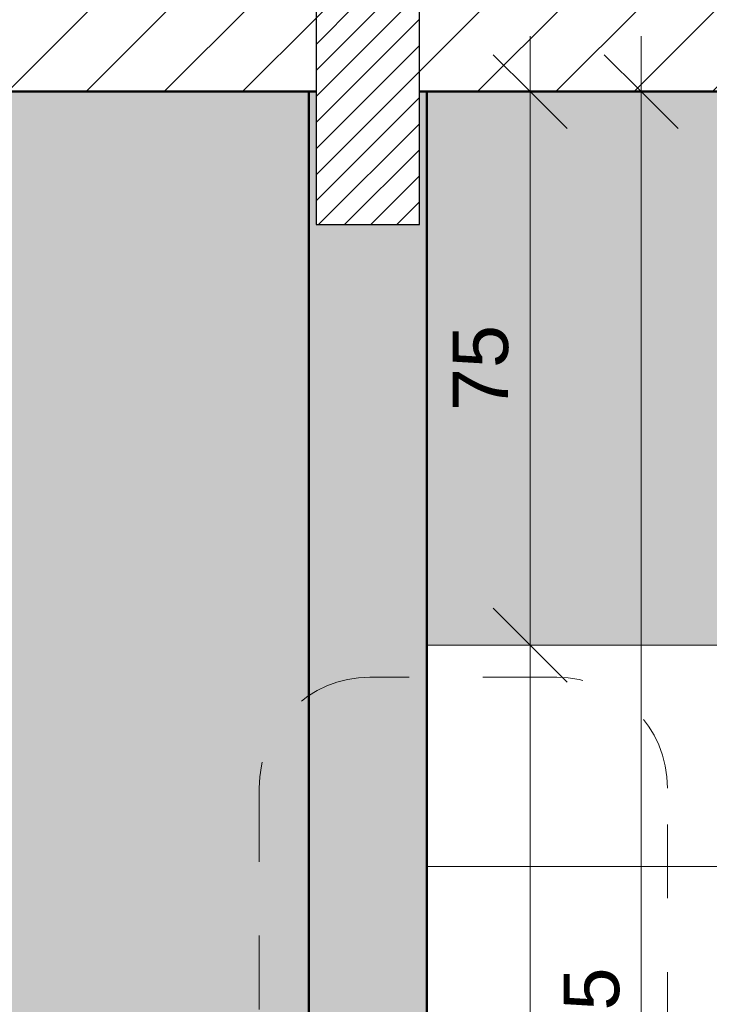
# Model space of a CAD drawing. Header units: metres. Extents: x 9.7 to 43.6, y -0.5 to 5.6.
# Tile 89 of 154: x 24.7 to 25.6, y 1.3 to 2.6. Entities that reach past the tile are written whole.
import ezdxf

# ---------------------------------------------------------------- set-up
doc = ezdxf.new("R2010")
doc.units = ezdxf.units.M
doc.linetypes.add('Traço', pattern=[0.00635, 0.003175, -0.003175])
for name, color, linetype, lineweight in [('A-ANNO-DIMS', 7, 'Continuous', 9), ('A-ANNO-DIMS-50', 7, 'Continuous', 9), ('A-ANNO-SYMB', 7, 'Continuous', 9), ('A-DETL-GENF', 7, 'Continuous', 5), ('A-FLOR', 7, 'Continuous', 5), ('A-FLOR-PATT', 7, 'Continuous', 5), ('A-WALL-PATT', 7, 'Continuous', 5), ('I-WALL', 7, 'Continuous', 5)]:
    doc.layers.add(name, color=color, linetype=linetype, lineweight=lineweight)
doc.layers.add('A-DETL', color=7, linetype='Continuous', lineweight=5, true_color=0x00a600)
doc.styles.add('Arial', font='arial.ttf', dxfattribs={"height": 0.075})
doc.dimstyles.new('Com_linha__ref__contínua__-_Cor_Vermelha_Arial_1_5mm_2', dxfattribs={"dimscale": 0.3048, "dimtxt": 0.076519, "dimasz": 0.328084, "dimexe": 0.246063, "dimexo": 0.246063, "dimgap": 0.024606, "dimtad": 1, "dimdec": 1, "dimlfac": 100, "dimrnd": 0.1, "dimdsep": 46, "dimtxsty": 'Arial', "dimblk1": 'OBLIQUE', "dimblk2": 'OBLIQUE', "dimsah": 1, "dimcen": 0.09, "dimdle": 0.246063, "dimazin": 0, "dimtfac": 1, "dimtdec": 4, "dimtix": 1, "dimtmove": 0, "dimatfit": 3, "dimfxl": 1, "dimtvp": 1, "dimtolj": 1, "dimtzin": 0, "dimarcsym": 2})

# ---------------------------------------------------------------- blocks, each defined once
blk = doc.blocks.new('DIMBLOCK35-B')
at = {"layer": 'A-ANNO-DIMS-50', "color": 242, "true_color": 0xbd2b2e, "transparency": 16777216}
for p, q in [((25.3767, 2.605), (25.3767, 1.78)), ((25.3767, 2.53), (25.3267, 2.58)), ((25.3767, 2.53), (25.3724, 2.53)), ((25.3767, 2.53), (25.4267, 2.48)), ((25.3767, 2.53), (25.4517, 2.53)), ((25.3767, 1.78), (25.3267, 1.83)), ((25.3767, 1.78), (25.3724, 1.78)), ((25.3767, 1.78), (25.4267, 1.73)), ((25.3767, 1.78), (25.4517, 1.78))]:
    blk.add_line(p, q, dxfattribs=at)
at = {"layer": 'A-ANNO-DIMS-50', "color": 0, "transparency": 16777216, "insert": (25.2718, 2.0973), "char_height": 0.075, "width": 0.138441, "attachment_point": 1, "rotation": 90, "line_spacing_factor": 0.941778, "style": 'Arial'}
blk.add_mtext('75', dxfattribs=at)
blk = doc.blocks.new('_Oblique')
at = {"color": 0, "linetype": 'ByBlock', "lineweight": -2}
blk.add_line((-0.5, -0.5), (0.5, 0.5), dxfattribs=at)
blk = doc.blocks.new('DIMBLOCK36-B')
at = {"layer": 'A-ANNO-DIMS-50', "color": 242, "true_color": 0xbd2b2e, "transparency": 16777216}
for p, q in [((25.3767, 1.78), (25.3267, 1.83)), ((25.3767, 1.78), (25.3724, 1.78)), ((25.3767, 1.78), (25.3767, -0.095)), ((25.3767, 1.78), (25.4267, 1.73)), ((25.3767, 1.78), (25.4517, 1.78)), ((25.3767, -0.02), (25.3267, 0.03)), ((25.3767, -0.02), (25.3724, -0.02)), ((25.3767, -0.02), (25.4267, -0.07)), ((25.3767, -0.02), (25.4517, -0.02))]:
    blk.add_line(p, q, dxfattribs=at)
at = {"layer": 'A-ANNO-DIMS-50', "color": 0, "transparency": 16777216, "insert": (25.2718, 0.7935), "char_height": 0.075, "width": 0.207662, "attachment_point": 1, "rotation": 90, "line_spacing_factor": 0.941778, "style": 'Arial'}
blk.add_mtext('180', dxfattribs=at)
blk = doc.blocks.new('DIMBLOCK37-B')
at = {"layer": 'A-ANNO-DIMS-50', "color": 242, "true_color": 0xbd2b2e, "transparency": 16777216}
for p, q in [((25.5271, 2.605), (25.5271, -0.095)), ((25.5271, 2.53), (25.4771, 2.58)), ((25.5271, 2.53), (25.5228, 2.53)), ((25.5271, 2.53), (25.5771, 2.48)), ((25.5271, 2.53), (25.6021, 2.53)), ((25.5271, -0.02), (25.4771, 0.03)), ((25.5271, -0.02), (25.5228, -0.02)), ((25.5271, -0.02), (25.5771, -0.07)), ((25.5271, -0.02), (25.6021, -0.02))]:
    blk.add_line(p, q, dxfattribs=at)
at = {"layer": 'A-ANNO-DIMS-50', "color": 0, "transparency": 16777216, "insert": (25.4223, 1.1685), "char_height": 0.075, "width": 0.207662, "attachment_point": 1, "rotation": 90, "line_spacing_factor": 0.941778, "style": 'Arial'}
blk.add_mtext('255', dxfattribs=at)

msp = doc.modelspace()

# ---------------------------------------------------------------- hatches: boundary and pattern name
at = {"layer": 'A-DETL-GENF', "true_color": 0x464646}
h = msp.add_hatch(dxfattribs=at)
h.set_pattern_fill('FP_29', color=49, style=0, pattern_type=2)
h.set_pattern_definition([(45, (28.80433, 2.847), (-0.01767767, 0.01767767), [])])
h.paths.add_polyline_path([(22.6666, 2.35), (22.6666, 2.65), (22.5266, 2.65), (22.5266, 2.35), (22.6347, 2.35)])
h.paths.add_polyline_path([(29.4067, 2.35), (29.5467, 2.35), (29.5467, 2.65), (29.4067, 2.65), (29.4067, 2.6113)])
h.paths.add_polyline_path([(26.9867, 2.35), (26.9867, 2.65), (26.8466, 2.65), (26.8466, 2.35)])
h.paths.add_polyline_path([(25.1292, 2.35), (25.2266, 2.35), (25.2266, 2.65), (25.0866, 2.65), (25.0866, 2.35)])
h.paths.add_polyline_path([(29.5467, 3.45), (29.5467, 3.65), (29.4067, 3.65), (29.4067, 3.45)])
h.paths.add_polyline_path([(25.1062, 4.45), (25.2266, 4.45), (25.2266, 4.65), (25.0866, 4.65), (25.0866, 4.45)])
h.paths.add_polyline_path([(26.9866, 5.05), (26.9866, 5.25), (26.8466, 5.25), (26.8466, 5.05), (26.9193, 5.05)])
at = {"layer": 'A-DETL-GENF', "true_color": 0x808080}
h = msp.add_hatch(color=8, dxfattribs=at)
h.paths.add_polyline_path([(26.8366, 1.5588), (26.9966, 1.5588), (26.9966, 1.9601), (26.8366, 1.9601), (26.8366, 1.78)])
h.paths.add_polyline_path([(25.0767, 1.5588), (25.2367, 1.5588), (25.2367, 1.9601), (25.0767, 1.9601), (25.0767, 1.78)])
at = {"layer": 'A-FLOR-PATT', "true_color": 0x808080}
h = msp.add_hatch(dxfattribs=at)
h.set_pattern_fill('FP_23', color=8, style=0, pattern_type=2)
h.set_pattern_definition([(45, (28.80433, 2.847), (-0.053033, 0.053033), [])])
h.paths.add_polyline_path([(26.6828, 2.53), (26.8466, 2.53), (26.8466, 2.65), (25.2266, 2.65), (25.2266, 2.53), (26.0521, 2.53)])
h.paths.add_polyline_path([(22.899, 2.53), (25.0866, 2.53), (25.0866, 2.65), (22.6766, 2.65), (22.6766, 2.53)])
h.paths.add_polyline_path([(26.9867, 2.53), (29.3967, 2.53), (29.3967, 2.65), (26.9867, 2.65), (26.9867, 2.6113)])
at = {"layer": 'A-WALL-PATT', "true_color": 0x808080}
h = msp.add_hatch(dxfattribs=at)
h.set_pattern_fill('FP_28', color=8, style=0, pattern_type=2)
h.set_pattern_definition([(0, (24.83633, -0.32), (0, 0.3), []), (90, (24.83633, -0.32), (-0.4, 2e-17), [])])
h.paths.add_polyline_path([(26.7979, -0.02), (26.8316, -0.02), (26.8316, 0.3644), (26.8285, 0.362), (26.8249, 0.3605), (26.821, 0.36), (26.8136, 0.3596), (26.8154, 0.3581), (26.8165, 0.3547), (26.8148, 0.3248), (26.8119, 0.3107), (26.8058, 0.2976), (26.7968, 0.2864), (26.7853, 0.2778), (26.7721, 0.272), (26.7579, 0.2696), (26.7406, 0.2704), (26.7392, 0.2691), (26.7387, 0.2682), (26.7065, 0.1837), (26.7087, 0.1672), (26.7078, 0.1523), (26.7037, 0.1373), (26.6967, 0.1234), (26.6893, 0.1116), (26.6886, 0.1085), (26.6886, 0.1054), (26.6896, 0.1018), (26.6948, 0.0908), (26.6972, 0.0803), (26.698, 0.0696), (26.698, -0.015), (26.7959, -0.015), (26.7963, -0.0156), (26.7963, -0.0156), (26.7973, -0.0156), (26.7973, -0.017), (26.7979, -0.017), (26.7979, -0.0189)])
h.paths.add_polyline_path([(25.2367, -0.02), (26.3135, -0.02), (26.3322, 0.1438), (26.3328, 0.1556), (26.3312, 0.1672), (26.3274, 0.1784), (26.3216, 0.1901), (26.3134, 0.2004), (26.2981, 0.2125), (26.2534, 0.2508), (26.2148, 0.2953), (26.2085, 0.3033), (26.2035, 0.3043), (26.2015, 0.3047), (26.199, 0.3074), (26.1971, 0.3541), (26.1981, 0.3566), (26.2001, 0.3585), (26.2035, 0.36), (26.6211, 0.36), (26.6211, 0.3608), (26.1966, 0.3613), (26.1978, 0.3718), (26.1995, 0.3752), (26.2035, 0.3791), (26.2052, 0.3802), (26.2088, 0.3815), (26.2174, 0.383), (26.2262, 0.3836), (26.2101, 0.385), (26.2084, 0.3852), (26.2086, 0.3877), (26.2101, 0.3906), (26.2128, 0.3925), (26.2173, 0.3932), (26.3513, 0.4069), (26.4889, 0.4097), (26.628, 0.401), (26.6308, 0.3992), (26.6318, 0.3978), (26.6326, 0.3945), (26.6326, 0.3917), (26.6394, 0.3768), (26.6401, 0.3727), (26.6394, 0.3671), (26.6387, 0.3645), (26.6435, 0.3628), (26.6461, 0.3612), (26.6461, 0.36), (26.6964, 0.3605), (26.6924, 0.3623), (26.6901, 0.3641), (26.6878, 0.367), (26.6864, 0.3704), (26.6859, 0.375), (26.6784, 0.528), (26.6752, 0.6835), (26.6778, 0.685), (26.669, 0.685), (26.666, 0.6876), (26.666, 0.6883), (26.6685, 0.7079), (26.6701, 0.7111), (26.6723, 0.7138), (26.6751, 0.7159), (26.6784, 0.7173), (26.6828, 0.7179), (26.7325, 0.7198), (26.7325, 0.723), (26.7725, 0.723), (26.7725, 0.7198), (26.8197, 0.7181), (26.8232, 0.7175), (26.8264, 0.7161), (26.8293, 0.714), (26.8315, 0.7113), (26.8331, 0.7081), (26.8339, 0.7047), (26.8356, 0.6883), (26.8347, 0.6858), (26.8335, 0.685), (26.836, 0.682), (26.836, 0.58), (26.8366, 0.58), (26.8366, 1.04), (26.8152, 1.0415), (26.8116, 1.0444), (26.8115, 1.0454), (26.8106, 1.0607), (26.8089, 1.0621), (26.8081, 1.0622), (26.7843, 1.064), (26.7817, 1.067), (26.7816, 1.0705), (26.7787, 1.0705), (26.7787, 1.0738), (26.7721, 1.0735), (26.772, 1.0705), (26.7711, 1.0693), (26.7696, 1.069), (26.7693, 1.048), (26.7676, 1.047), (26.7606, 1.047), (26.7586, 1.049), (26.7586, 1.069), (26.7571, 1.069), (26.7561, 1.07), (26.7561, 1.0719), (26.7551, 1.0719), (26.7542, 1.08), (26.7551, 1.0881), (26.7561, 1.0881), (26.7566, 1.0905), (26.7571, 1.091), (26.7586, 1.091), (26.7586, 1.111), (26.7606, 1.113), (26.7676, 1.113), (26.7693, 1.112), (26.7696, 1.111), (26.7696, 1.091), (26.7711, 1.0907), (26.772, 1.0895), (26.7721, 1.0862), (26.7787, 1.0862), (26.7793, 1.0895), (26.7816, 1.0895), (26.7821, 1.0941), (26.7853, 1.0963), (26.8097, 1.0984), (26.8109, 1.1), (26.811, 1.1008), (26.812, 1.1165), (26.8152, 1.1185), (26.8366, 1.12), (26.8366, 1.78), (26.4367, 1.78), (26.4367, 1.5), (25.6367, 1.5), (25.6367, 1.78), (25.2367, 1.78), (25.2367, 0.58)])
at = {"layer": 'I-WALL', "true_color": 0xf4eccd}
h = msp.add_hatch(color=254, dxfattribs=at)
h.paths.add_polyline_path([(23.5296, 0.1), (25.0767, 0.1), (25.0767, 2.53), (22.6766, 2.53), (22.6766, 0.1), (22.742, 0.1)])
h.paths.add_polyline_path([(23.1267, 1.1), (23.1267, 2.1), (24.6267, 2.1), (24.6267, 1.1), (23.2143, 1.1)])
at = {"layer": 'I-WALL', "true_color": 0x7f7f7f}
for points in [[(25.1567, 1.9601), (25.2367, 1.9601), (25.2367, 2.53), (25.2266, 2.53), (25.2266, 2.35), (25.0866, 2.35), (25.0866, 2.53), (25.0767, 2.53), (25.0767, 1.9601), (25.0933, 1.9601)], [(25.2367, -0.07), (25.2367, 1.5588), (25.0767, 1.5588), (25.0767, -0.07)]]:
    msp.add_hatch(color=8, dxfattribs=at).paths.add_polyline_path(points)
at = {"layer": 'I-WALL', "true_color": 0xf4eccd}
h = msp.add_hatch(color=254, dxfattribs=at)
h.paths.add_polyline_path([(26.6632, 2.0695), (26.6613, 2.0682), (26.6612, 2.0687), (26.6628, 2.0693)])
h.paths.add_polyline_path([(26.658, 2.0676), (26.6613, 2.0681), (26.6596, 2.0671), (26.6588, 2.0673)])
h.paths.add_polyline_path([(25.2367, 1.78), (25.6367, 1.78), (25.6367, 2.1), (26.4367, 2.1), (26.4367, 1.78), (26.8366, 1.78), (26.8366, 2.04), (26.8152, 2.0415), (26.8116, 2.0444), (26.8115, 2.0454), (26.8106, 2.0607), (26.8089, 2.0621), (26.801, 2.0626), (26.7843, 2.064), (26.7818, 2.0668), (26.7813, 2.0682), (26.7696, 2.0682), (26.7693, 2.048), (26.7676, 2.047), (26.7606, 2.047), (26.7586, 2.049), (26.7586, 2.0682), (26.6632, 2.0686), (26.6626, 2.0696), (26.66, 2.0681), (26.6567, 2.0686), (26.6577, 2.0677), (26.6559, 2.0681), (26.6528, 2.0663), (26.6338, 2.0663), (26.632, 2.0718), (26.6282, 2.0718), (26.6277, 2.0684), (26.6253, 2.0684), (26.6253, 2.067), (26.6282, 2.067), (26.6264, 2.054), (26.6199, 2.054), (26.6191, 2.052), (26.6078, 2.0515), (26.6, 2.0491), (26.5864, 2.0486), (26.5861, 2.0483), (26.5619, 2.0481), (26.5814, 2.0475), (26.5775, 2.0474), (26.5521, 2.048), (26.54, 2.0491), (26.5357, 2.0495), (26.5273, 2.052), (26.5179, 2.052), (26.5171, 2.054), (26.5106, 2.054), (26.5093, 2.067), (26.5117, 2.067), (26.5117, 2.0684), (26.5093, 2.0684), (26.5077, 2.092), (26.5545, 2.095), (26.5826, 2.095), (26.6064, 2.0938), (26.6293, 2.092), (26.6293, 2.088), (26.632, 2.0882), (26.6338, 2.0937), (26.6528, 2.0937), (26.6565, 2.092), (26.6597, 2.0927), (26.6632, 2.0909), (26.6632, 2.0918), (26.7586, 2.0918), (26.7586, 2.111), (26.7606, 2.113), (26.7676, 2.113), (26.7693, 2.112), (26.7696, 2.111), (26.7696, 2.0918), (26.7816, 2.0922), (26.7821, 2.0941), (26.7853, 2.0963), (26.8097, 2.0984), (26.8109, 2.1), (26.8112, 2.1046), (26.812, 2.1165), (26.8152, 2.1185), (26.8366, 2.12), (26.8366, 2.53), (25.2367, 2.53), (25.2367, 1.8391)])
h.paths.add_polyline_path([(26.5685, 2.0463), (26.5627, 2.0471), (26.5767, 2.0468)])
h.paths.add_polyline_path([(26.5407, 2.0484), (26.5412, 2.0491), (26.543, 2.0486)])
h.paths.add_polyline_path([(26.5963, 2.0484), (26.5941, 2.0486), (26.5961, 2.0486)])
h.paths.add_polyline_path([(26.6632, 2.0891), (26.6632, 2.0901), (26.6626, 2.0897)])
h.paths.add_polyline_path([(26.5448, 2.0944), (26.5498, 2.095), (26.551, 2.095)])

# ---------------------------------------------------------------- linework, layer by layer
at = {"layer": 'A-ANNO-SYMB', "linetype": 'Traço'}
for p, q in [((25.4127, 1.7365), (25.1595, 1.7365)), ((25.0095, 1.5865), (25.0095, 0.0371)), ((25.5627, 0.0371), (25.5627, 1.5865))]:
    msp.add_line(p, q, dxfattribs=at)
for centre, start, end in [((25.1595, 1.5865), 90, 180), ((25.4127, 1.5865), 0, 90)]:
    msp.add_arc(centre, 0.15, start, end, dxfattribs=at)
at = {"layer": 'A-DETL', "color": 7, "lineweight": 25}
for p, q in [((25.0866, 2.65), (25.0866, 2.35)), ((25.2266, 2.35), (25.2266, 2.65)), ((25.0866, 2.35), (25.2266, 2.35))]:
    msp.add_line(p, q, dxfattribs=at)
at = {"layer": 'A-DETL', "color": 7, "lineweight": 50}
for p, q in [((25.0767, 1.9601), (25.0767, 1.5588)), ((25.2367, 1.5588), (25.2367, 1.9601))]:
    msp.add_line(p, q, dxfattribs=at)
at = {"layer": 'A-FLOR', "lineweight": 50}
for p, q in [((22.6766, 2.53), (25.0767, 2.53)), ((25.2367, 2.53), (26.8366, 2.53))]:
    msp.add_line(p, q, dxfattribs=at)
at = {"layer": 'I-WALL', "lineweight": 50}
for p, q in [((25.0866, 2.53), (25.0767, 2.53)), ((25.0767, 2.53), (25.0767, 1.9601)), ((25.2367, 2.53), (25.2266, 2.53)), ((25.2367, 1.9601), (25.2367, 2.53)), ((25.0767, 1.5588), (25.0767, 0)), ((25.2367, -0.07), (25.2367, 1.5588))]:
    msp.add_line(p, q, dxfattribs=at)
at = {"layer": 'I-WALL'}
msp.add_line((25.2367, 1.78), (25.6367, 1.78), dxfattribs=at)

# ---------------------------------------------------------------- dimensions: what is measured, and where the dimension line sits
at = {"layer": 'A-ANNO-DIMS', "color": 242, "true_color": 0xbd2b2e}
for base, p1, p2, override, picture, middle in [((25.3767, 1.78), (25.4474, 2.53), (25.4474, 1.78), {"dimpost": '<>', "dimfxl": 0.75}, 'DIMBLOCK35-B', (25.331, 2.155)), ((25.5271, -0.02), (25.5978, 2.53), (25.5978, -0.02), {"dimpost": '<>', "dimfxl": 2.55}, 'DIMBLOCK37-B', (25.4813, 1.255)), ((25.3767, -0.02), (25.4474, 1.78), (25.4474, -0.02), {"dimpost": '<>', "dimfxl": 1.8}, 'DIMBLOCK36-B', (25.3309, 0.88))]:
    dim = msp.add_linear_dim(base=base, p1=p1, p2=p2, angle=90, dimstyle='Com_linha__ref__contínua__-_Cor_Vermelha_Arial_1_5mm_2', override=override, dxfattribs=at)
    dim.commit()
    dim.dimension.update_dxf_attribs({"geometry": picture, "text_midpoint": middle})

doc.saveas('drawing.dxf')
